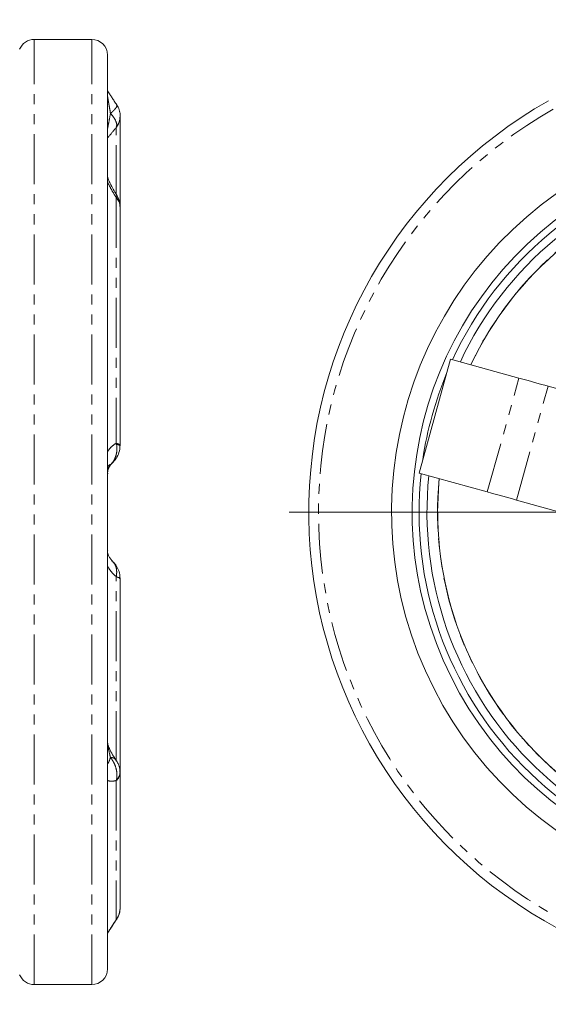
# Model space of a CAD drawing. Header units: millimetres. Extents: x 7 to 423, y -121 to 502.
# Tile 9 of 10: x 223 to 290, y 377 to 502. Entities that reach past the tile are written whole.
import ezdxf

# ---------------------------------------------------------------- set-up
doc = ezdxf.new("R2010")
doc.units = ezdxf.units.MM
doc.linetypes.add('PHANTOM', pattern=[12.7, 6.35, -1.27, 1.27, -1.27, 1.27, -1.27])

# ---------------------------------------------------------------- blocks, each defined once
blk = doc.blocks.new('SW_CENTERMARKSYMBOL_20')
at = {"color": 0, "linetype": 'Continuous', "lineweight": 0}
for p, q in [((0, 5), (0, 62.5)), ((0, 0), (0, 2.5)), ((-5, 0), (-62.5, 0)), ((0, 0), (-2.5, 0)), ((0, 0), (0, -2.5)), ((0, 0), (2.5, 0)), ((5, 0), (62.5, 0)), ((0, -5), (0, -62.5))]:
    blk.add_line(p, q, dxfattribs=at)

msp = doc.modelspace()

# ---------------------------------------------------------------- linework, layer by layer
at = {"color": 7, "linetype": 'Continuous', "lineweight": 15}
for p, q in [((231.98, 499.09), (224.67, 499.09)), ((233.98, 381.09), (233.98, 497.09)), ((234.02, 491.65), (233.98, 491.65)), ((235.57, 477.86), (235.57, 489.38)), ((234.02, 487.89), (233.98, 487.89)), ((235.54, 477.87), (235.55, 477.99)), ((235.57, 447.58), (235.57, 477.86)), ((273.53, 444.03), (277.52, 458.49)), ((286.18, 456.09), (277.52, 458.49)), ((289.9, 455.07), (295.86, 453.42)), ((235.56, 447.49), (235.57, 447.65)), ((282.18, 441.64), (273.53, 444.03)), ((285.9, 440.61), (291.86, 438.96)), ((235.57, 430.53), (235.56, 430.69)), ((235.57, 405.96), (235.57, 430.6)), ((235.55, 405.95), (235.56, 406.06)), ((235.57, 388.8), (235.57, 405.96)), ((235.56, 388.7), (235.57, 388.8)), ((235.51, 388.3), (235.56, 388.7)), ((224.67, 379.09), (231.98, 379.09))]:
    msp.add_line(p, q, dxfattribs=at)
at = {"color": 8, "linetype": 'PHANTOM', "lineweight": 0}
for p, q in [((224.67, 379.09), (224.67, 499.09)), ((231.98, 379.09), (231.98, 499.09)), ((235.09, 487.93), (235.09, 487.94)), ((235.09, 479.32), (235.09, 487.93)), ((235.09, 478.97), (235.09, 447.83)), ((282.18, 441.64), (286.18, 456.09)), ((285.9, 440.61), (289.9, 455.07)), ((235.09, 407.47), (235.09, 430.84)), ((235.09, 405.01), (235.09, 387.36))]:
    msp.add_line(p, q, dxfattribs=at)
at = {"color": 7, "linetype": 'Continuous', "lineweight": 15, "flags": 128}
for points in [[(286.18, 456.09), (286.69, 455.95), (287.19, 455.82), (287.68, 455.68), (288.16, 455.55), (288.63, 455.42), (289.07, 455.29), (289.5, 455.18), (289.9, 455.07)], [(275.87, 439.09), (276.03, 442.79), (276.08, 443.33)], [(282.18, 441.64), (282.69, 441.5), (283.19, 441.36), (283.68, 441.22), (284.16, 441.09), (284.63, 440.96), (285.07, 440.84), (285.5, 440.72), (285.9, 440.61)]]:
    msp.add_lwpolyline(points, dxfattribs=at)
at = {"color": 8, "linetype": 'PHANTOM', "lineweight": 0, "flags": 128}
for points in [[(235.09, 447.83), (235.3, 447.77), (235.45, 447.71), (235.54, 447.65), (235.57, 447.58), (235.57, 447.58)], [(235.09, 430.87), (235.29, 430.83), (235.44, 430.79), (235.53, 430.74), (235.57, 430.69), (235.57, 430.69)], [(235.57, 430.6), (235.54, 430.66), (235.45, 430.72), (235.3, 430.78), (235.09, 430.84)]]:
    msp.add_lwpolyline(points, dxfattribs=at)
at = {"color": 7, "linetype": 'Continuous', "lineweight": 15}
for centre, radius, start, end in [((224.67, 497.09), 2, 90, 157.5), ((231.98, 497.09), 2, 0, 90), ((319.52, 439.09), 60, 119.5356, 303.0355), ((233.1, 489.39), 2.47, 323.9604, 11.8581), ((319.52, 439.09), 46.01, 53.9181, 155.1532), ((319.52, 439.09), 45, 54.1297, 154.9416), ((319.52, 439.09), 43.64, 54.4306, 154.6407), ((319.52, 439.09), 49.49, 119.5356, 294.2451), ((233.95, 477.83), 1.62, 1.1137, 44.9746), ((319.52, 439.09), 46.88, 119.5356, 293.5113), ((319.52, 439.09), 46.01, 157.3547, 171.7165), ((319.52, 439.09), 46.01, 173.9181, 275.1532), ((319.52, 439.09), 45, 174.1297, 274.9416), ((319.52, 439.09), 43.64, 180, 274.6407), ((233.11, 388.79), 2.46, 324.9538, 348.4061), ((224.67, 381.09), 2, 202.5, 270), ((231.98, 381.09), 2, 270, 0)]:
    msp.add_arc(centre, radius, start, end, dxfattribs=at)
at = {"color": 8, "linetype": 'PHANTOM', "lineweight": 0}
for centre, radius, start, end in [((319.52, 439.09), 58.77, 119.5356, 301.1356), ((233.12, 489.38), 2.44, 323.7182, 0.8906), ((233.9, 477.89), 1.67, 3.235, 42.9668), ((319.52, 439.09), 43.66, 119.5356, 154.6432), ((235.13, 447.1), 0.583, 41.4227, 90.8504), ((319.52, 439.09), 43.66, 174.4281, 274.6432), ((234.27, 406.01), 1.29, 309.3091, 357.6969), ((234.36, 406.07), 1.21, 309.1061, 359.5001), ((233.12, 388.8), 2.44, 323.7241, 357.5629)]:
    msp.add_arc(centre, radius, start, end, dxfattribs=at)
at = {"color": 7, "linetype": 'Continuous', "lineweight": 15}
for points, knots in [([(234.55, 491.68), (234.47, 491.81), (234.26, 492.12), (234.1, 492.38), (234, 492.54)], [0, 0, 0, 0, 0.385102, 1, 1, 1, 1]), ([(235.15, 490.77), (235.04, 490.93), (234.83, 491.25), (234.64, 491.54), (234.55, 491.68)], [0, 0, 0, 0, 0.498193, 1, 1, 1, 1]), ([(235.5, 489.89), (235.5, 489.92), (235.48, 490.18), (235.34, 490.49), (235.17, 490.72), (235.13, 490.77)], [0, 0, 0, 0, 0.094929, 0.810602, 1, 1, 1, 1]), ([(235.14, 479.35), (234.99, 479.58), (234.7, 480.05), (234.35, 480.72), (234.12, 481.21), (234.02, 481.5), (234, 481.58), (233.99, 481.61)], [0, 0, 0, 0, 0.308904, 0.610428, 0.817939, 0.929269, 1, 1, 1, 1]), ([(235.53, 477.98), (235.54, 478.08), (235.55, 478.42), (235.4, 478.89), (235.2, 479.21), (235.12, 479.33)], [0, 0, 0, 0, 0.206615, 0.700307, 1, 1, 1, 1]), ([(234.34, 445.08), (234.5, 445.23), (234.87, 445.56), (235.29, 446.23), (235.54, 446.92), (235.54, 447.34), (235.53, 447.49)], [0, 0, 0, 0, 0.225982, 0.541048, 0.841279, 1, 1, 1, 1]), ([(234, 443.92), (234, 443.95), (233.99, 443.98), (233.98, 444.06), (233.98, 444.13), (233.99, 444.2), (234, 444.3), (234.03, 444.43), (234.1, 444.65), (234.27, 444.95), (234.43, 445.17), (234.55, 445.26), (234.56, 445.27)], [0, 0, 0, 0, 0.0623595, 0.1005109, 0.1231839, 0.1491964, 0.1878819, 0.2383518, 0.343604, 0.5470887, 0.944308, 1, 1, 1, 1]), ([(234.35, 445.11), (234.35, 445.11), (234.38, 445.13), (234.45, 445.18), (234.51, 445.25), (234.54, 445.29)], [0, 0, 0, 0, 0.031021, 0.379153, 1, 1, 1, 1]), ([(234.56, 432.91), (234.47, 433.01), (234.31, 433.17), (234.12, 433.49), (234.02, 433.76), (233.99, 433.93), (233.98, 434.03), (233.98, 434.1), (233.99, 434.17), (233.99, 434.22), (234, 434.25), (234, 434.26)], [0, 0, 0, 0, 0.367491, 0.645122, 0.780533, 0.836921, 0.872313, 0.897621, 0.92294, 0.97479, 1, 1, 1, 1]), ([(235.53, 430.69), (235.53, 430.85), (235.54, 431.25), (235.31, 431.88), (234.97, 432.5), (234.64, 432.8), (234.5, 432.93)], [0, 0, 0, 0, 0.183966, 0.476214, 0.778359, 1, 1, 1, 1]), ([(235.04, 407.64), (234.97, 407.73), (234.75, 408.03), (234.44, 408.56), (234.18, 409.11), (234.05, 409.46), (234.01, 409.64), (233.99, 409.74), (233.98, 409.77), (233.98, 409.77), (233.98, 409.77)], [0, 0, 0, 0, 0.131579, 0.460302, 0.687639, 0.802433, 0.877224, 0.931476, 0.981774, 1, 1, 1, 1]), ([(235.53, 406.06), (235.53, 406.19), (235.54, 406.56), (235.36, 407.11), (235.13, 407.46), (235.02, 407.62)], [0, 0, 0, 0, 0.2327978, 0.6650451, 1, 1, 1, 1]), ([(235.12, 387.42), (235.17, 387.48), (235.38, 387.74), (235.46, 388.06), (235.51, 388.3)], [0, 0, 0, 0, 0.253028, 1, 1, 1, 1]), ([(234, 385.64), (234.01, 385.65), (234.11, 385.82), (234.3, 386.12), (234.5, 386.42), (234.56, 386.52)], [0, 0, 0, 0, 0.073847, 0.710065, 1, 1, 1, 1]), ([(234.56, 386.52), (234.66, 386.67), (234.84, 386.96), (235.05, 387.27), (235.15, 387.41)], [0, 0, 0, 0, 0.54978, 1, 1, 1, 1])]:
    msp.add_open_spline(points, degree=3, knots=knots, dxfattribs=at)
at = {"color": 8, "linetype": 'PHANTOM', "lineweight": 0}
for points, knots in [([(234.35, 489.69), (234.31, 489.93), (234.24, 490.33), (234.15, 490.84), (234.09, 491.19), (234.05, 491.45), (234.02, 491.62), (234, 491.75), (233.99, 491.81), (233.98, 491.83), (233.98, 491.83), (233.98, 491.83)], [0, 0, 0, 0, 0.311965, 0.524979, 0.671462, 0.773197, 0.874987, 0.918851, 0.963104, 0.989248, 1, 1, 1, 1]), ([(235.12, 490.8), (235.16, 490.76), (235.18, 490.71), (235.15, 490.57), (235.11, 490.49), (234.97, 490.3), (234.88, 490.19), (234.71, 490.01), (234.64, 489.95), (234.5, 489.82), (234.43, 489.76), (234.35, 489.69)], [0, 0, 0, 0, 0.25, 0.25, 0.5, 0.5, 0.75, 0.75, 0.875, 0.875, 1, 1, 1, 1]), ([(233.98, 487.8), (233.98, 487.8), (233.99, 487.82), (234, 487.87), (234, 487.9), (234.02, 488), (234.04, 488.07), (234.08, 488.31), (234.12, 488.47), (234.22, 488.98), (234.28, 489.34), (234.35, 489.69)], [0, 0, 0, 0, 0.0625, 0.0625, 0.125, 0.125, 0.25, 0.25, 0.5, 0.5, 1, 1, 1, 1]), ([(234.35, 489.69), (234.35, 489.69), (234.38, 489.66), (234.59, 489.43), (234.95, 488.94), (235.19, 488.34), (235.12, 488.06), (235.09, 487.94)], [0, 0, 0, 0, 0.003644, 0.044559, 0.344753, 0.727567, 1, 1, 1, 1]), ([(235.09, 487.94), (235.09, 487.93), (234.76, 487.51), (234.36, 487.03), (234.04, 486.66), (233.98, 486.59)], [0, 0, 0, 0, 0.017113, 0.818551, 1, 1, 1, 1]), ([(235.09, 478.97), (234.89, 479.3), (234.69, 479.63), (234.32, 480.3), (234.14, 480.64), (233.98, 480.98)], [0, 0, 0, 0, 0.5, 0.5, 1, 1, 1, 1]), ([(235.12, 479.03), (235.16, 479.14), (235.22, 479.27), (235.12, 479.32), (235.1, 479.32)], [0, 0, 0, 0, 0.792717, 1, 1, 1, 1]), ([(233.98, 446.78), (234.14, 447.03), (234.32, 447.23), (234.69, 447.57), (234.89, 447.71), (235.09, 447.83)], [0, 0, 0, 0, 0.5, 0.5, 1, 1, 1, 1]), ([(235.12, 447.69), (235.16, 447.44), (235.18, 447.19), (235.15, 446.7), (235.11, 446.47), (234.97, 446.02), (234.88, 445.81), (234.71, 445.52), (234.64, 445.43), (234.5, 445.26), (234.43, 445.18), (234.35, 445.11)], [0, 0, 0, 0, 0.25, 0.25, 0.5, 0.5, 0.75, 0.75, 0.875, 0.875, 1, 1, 1, 1]), ([(234.35, 445.11), (234.28, 445.1), (234.22, 445.08), (234.12, 445), (234.09, 444.97), (234.04, 444.89), (234.03, 444.86), (234, 444.78), (234, 444.76), (233.99, 444.69), (233.98, 444.64), (233.98, 444.59)], [0, 0, 0, 0, 0.5, 0.5, 0.75, 0.75, 0.875, 0.875, 0.9375, 0.9375, 1, 1, 1, 1]), ([(233.98, 444.09), (233.98, 444.14), (233.99, 444.19), (234, 444.27), (234, 444.31), (234.02, 444.4), (234.04, 444.46), (234.08, 444.6), (234.12, 444.68), (234.22, 444.9), (234.28, 445.01), (234.35, 445.11)], [0, 0, 0, 0, 0.0625, 0.0625, 0.125, 0.125, 0.25, 0.25, 0.5, 0.5, 1, 1, 1, 1]), ([(234.54, 432.89), (234.66, 432.77), (234.98, 432.44), (235.18, 431.71), (235.12, 431.11), (235.09, 430.87)], [0, 0, 0, 0, 0.258806, 0.691834, 1, 1, 1, 1]), ([(235.09, 430.87), (234.89, 431.04), (234.69, 431.23), (234.32, 431.67), (234.14, 431.92), (233.98, 432.2)], [0, 0, 0, 0, 0.5, 0.5, 1, 1, 1, 1]), ([(234.35, 407.92), (234.28, 408.19), (234.22, 408.47), (234.12, 408.91), (234.08, 409.07), (234.04, 409.31), (234.02, 409.4), (234, 409.53), (234, 409.58), (233.99, 409.67), (233.98, 409.72), (233.98, 409.76)], [0, 0, 0, 0, 0.5, 0.5, 0.75, 0.75, 0.875, 0.875, 0.9375, 0.9375, 1, 1, 1, 1]), ([(233.98, 407.26), (233.98, 407.22), (233.99, 407.19), (234, 407.17), (234.01, 407.16), (234.03, 407.17), (234.04, 407.19), (234.09, 407.26), (234.12, 407.33), (234.22, 407.55), (234.28, 407.73), (234.35, 407.92)], [0, 0, 0, 0, 0.0625, 0.0625, 0.125, 0.125, 0.25, 0.25, 0.5, 0.5, 1, 1, 1, 1]), ([(235.12, 405.14), (235.16, 405.37), (235.18, 405.61), (235.15, 406.1), (235.11, 406.35), (234.97, 406.82), (234.88, 407.06), (234.71, 407.4), (234.64, 407.51), (234.5, 407.72), (234.43, 407.82), (234.35, 407.92)], [0, 0, 0, 0, 0.25, 0.25, 0.5, 0.5, 0.75, 0.75, 0.875, 0.875, 1, 1, 1, 1]), ([(234.99, 407.6), (234.96, 407.67), (234.87, 407.85), (234.58, 407.91), (234.38, 407.92), (234.35, 407.92), (234.35, 407.92)], [0, 0, 0, 0, 0.340388, 0.913139, 0.992909, 1, 1, 1, 1]), ([(235.09, 405.01), (234.89, 404.95), (234.69, 404.91), (234.32, 404.91), (234.14, 404.94), (233.98, 405.02)], [0, 0, 0, 0, 0.5, 0.5, 1, 1, 1, 1]), ([(233.98, 385.64), (234.14, 385.9), (234.32, 386.17), (234.69, 386.75), (234.89, 387.05), (235.09, 387.36)], [0, 0, 0, 0, 0.5, 0.5, 1, 1, 1, 1])]:
    msp.add_open_spline(points, degree=3, knots=knots, dxfattribs=at)
for points in [[(235.09, 478.97), (235.1, 478.99), (235.11, 479.01), (235.12, 479.03)], [(235.12, 447.69), (235.11, 447.73), (235.1, 447.78), (235.09, 447.83)], [(235.09, 430.84), (235.09, 430.85), (235.09, 430.86), (235.09, 430.87)], [(235.09, 405.01), (235.1, 405.05), (235.11, 405.09), (235.12, 405.14)], [(235.12, 387.38), (235.11, 387.37), (235.1, 387.36), (235.09, 387.36)]]:
    msp.add_open_spline(points, degree=3, dxfattribs=at)

# ---------------------------------------------------------------- block references
at = {"color": 7, "linetype": 'Continuous', "lineweight": 0}
msp.add_blockref('SW_CENTERMARKSYMBOL_20', (319.52, 439.09), dxfattribs=at)

doc.saveas('drawing.dxf')
